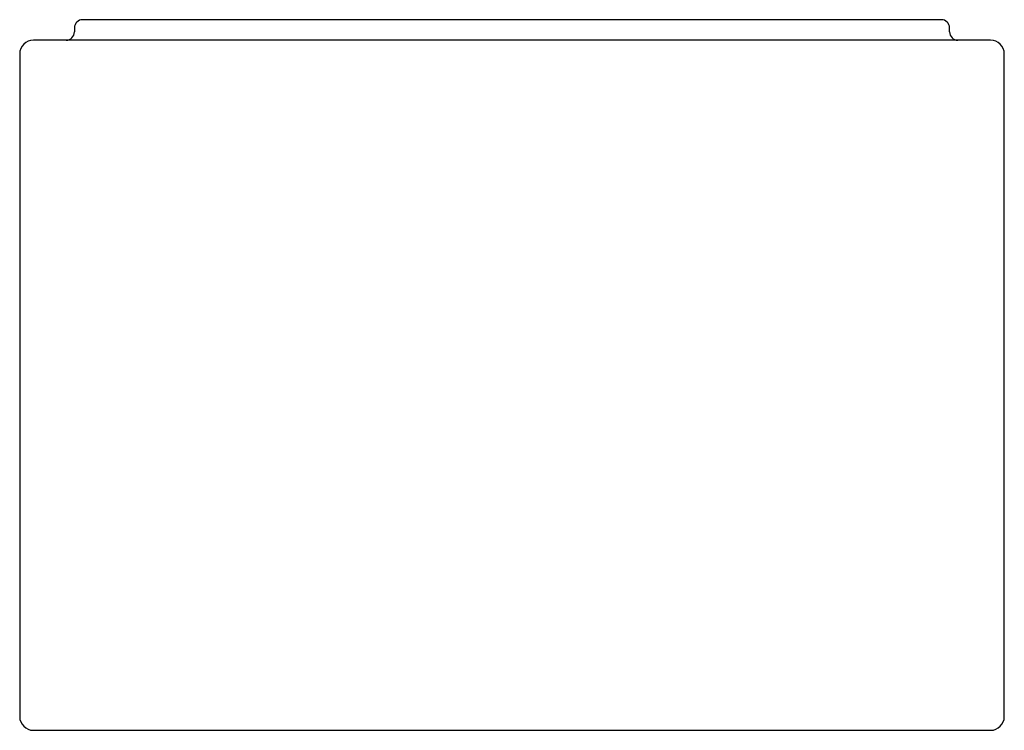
# Model space of a CAD drawing. Header units: millimetres. Extents: x 4385.622 to 4386.342, y 2057.597 to 2058.117.
import ezdxf

# ---------------------------------------------------------------- set-up
doc = ezdxf.new("R2010")
doc.units = ezdxf.units.MM
doc.layers.add('SANINDUSA', color=3, linetype='Continuous')

msp = doc.modelspace()

# ---------------------------------------------------------------- linework, layer by layer
at = {"layer": 'SANINDUSA'}
for p, q in [((4386.29607, 2058.1169), (4385.66807, 2058.1169)), ((4385.66207, 2058.1109), (4385.66207, 2058.1079)), ((4386.30207, 2058.1079), (4386.30207, 2058.1109)), ((4386.33207, 2058.1019), (4385.63207, 2058.1019)), ((4385.62207, 2058.0919), (4385.62207, 2057.6069)), ((4386.34207, 2057.6069), (4386.34207, 2058.0919)), ((4385.63207, 2057.5969), (4386.33207, 2057.5969))]:
    msp.add_line(p, q, dxfattribs=at)
for centre, radius, start, end in [((4385.66807, 2058.1109), 0.006, 90, 180), ((4386.29607, 2058.1109), 0.006, 0, 90), ((4385.65607, 2058.1079), 0.006, 270, 0), ((4386.30807, 2058.1079), 0.006, 180, 270), ((4385.63207, 2058.0919), 0.01, 90, 180), ((4386.33207, 2058.0919), 0.01, 0, 90), ((4385.63207, 2057.6069), 0.01, 180, 270), ((4386.33207, 2057.6069), 0.01, 270, 0)]:
    msp.add_arc(centre, radius, start, end, dxfattribs=at)

doc.saveas('drawing.dxf')
